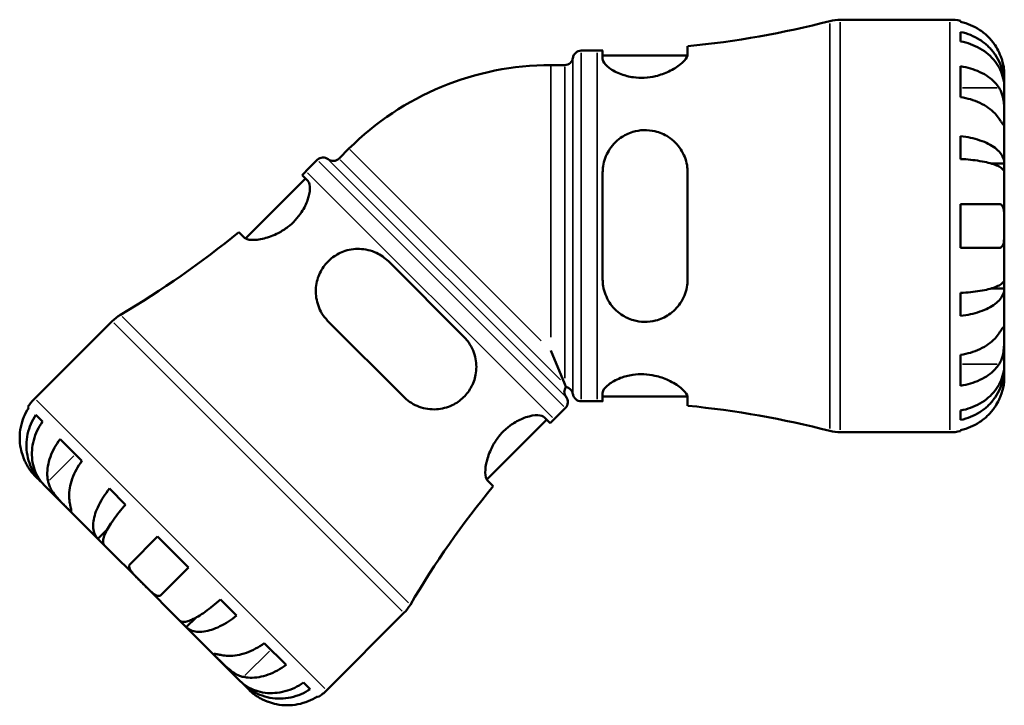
# Model space of a CAD drawing. Header units: millimetres. Extents: x -154 to 937, y -268 to 700.
# Tile 7 of 13: x 323 to 526, y 226 to 367. Entities that reach past the tile are written whole.
import ezdxf

# ---------------------------------------------------------------- set-up
doc = ezdxf.new("R2010")
doc.units = ezdxf.units.MM
doc.layers.add('Visible (ANSI)', color=7, linetype='Continuous', lineweight=50)
doc.layers.add('Visible Narrow (ANSI)', color=7, linetype='Continuous', lineweight=35)

msp = doc.modelspace()

# ---------------------------------------------------------------- linework, layer by layer
at = {"layer": 'Visible (ANSI)'}
for p, q in [((492.24, 367.4), (514.76, 367.4)), ((517.01, 367.17), (517.01, 366.93)), ((517.01, 364.86), (517.01, 362.91)), ((438.88, 361.03), (442.16, 361.03)), ((443.3, 361.03), (443.3, 359.31)), ((460.8, 360.27), (460.8, 361.94)), ((443.3, 360.03), (460.77, 360.03)), ((432.63, 358.05), (435.5, 358.05)), ((517.01, 357.8), (517.01, 351.44)), ((526.01, 354.14), (526.01, 356.15)), ((526.01, 354.14), (525.97, 354.14)), ((526.01, 353.38), (526.01, 354.14)), ((526.01, 347), (526.01, 353.38)), ((526.01, 337.78), (526.01, 347)), ((517.01, 343.4), (517.01, 338.7)), ((391.05, 340.83), (389.02, 338.8)), ((384.53, 338.51), (382.21, 336.2)), ((526.01, 337.78), (523.28, 337.78)), ((526.01, 335.93), (526.01, 337.78)), ((382.11, 334.68), (369.76, 322.33)), ((382.61, 334.18), (381.4, 335.39)), ((443.3, 335.9), (443.3, 313.9)), ((460.8, 313.9), (460.8, 335.9)), ((526.01, 324.9), (526.01, 335.93)), ((517.01, 329.4), (517.01, 320.4)), ((517.01, 329.4), (524.94, 329.4)), ((526.01, 313.87), (526.01, 324.9)), ((368.38, 323.66), (369.57, 322.47)), ((524.94, 320.4), (517.01, 320.4)), ((414.72, 302.06), (399.17, 317.62)), ((526.01, 312.02), (526.01, 313.87)), ((517.01, 311.1), (517.01, 306.41)), ((526.01, 312.02), (523.28, 312.02)), ((526.01, 302.8), (526.01, 312.02)), ((342.29, 305.29), (326.37, 289.37)), ((386.79, 305.25), (402.35, 289.69)), ((526.01, 296.43), (526.01, 302.8)), ((435.5, 292.31), (432.63, 299.26)), ((517.01, 298.36), (517.01, 292)), ((526.01, 295.66), (526.01, 296.43)), ((526.01, 295.66), (525.97, 295.66)), ((526.01, 293.65), (526.01, 295.66)), ((435.5, 292.31), (435.74, 291.73)), ((443.3, 290.49), (443.3, 288.77)), ((438.88, 288.78), (442.16, 288.78)), ((443.3, 289.78), (460.77, 289.78)), ((460.8, 287.87), (460.8, 289.54)), ((325.11, 287.45), (324.94, 287.62)), ((327.95, 284.6), (326.58, 285.98)), ((435.62, 287.43), (433.3, 285.11)), ((517.01, 286.89), (517.01, 284.94)), ((431.78, 285), (419.43, 272.65)), ((432.49, 284.3), (431.28, 285.51)), ((492.24, 282.4), (514.76, 282.4)), ((517.01, 282.87), (517.01, 282.63)), ((336.06, 276.49), (331.56, 280.99)), ((326.37, 273.46), (327.79, 272.04)), ((327.79, 272.04), (327.82, 272.06)), ((327.79, 272.04), (328.33, 271.5)), ((419.58, 272.46), (420.76, 271.28)), ((328.33, 271.5), (332.84, 266.99)), ((345.07, 267.48), (341.75, 270.8)), ((332.84, 266.99), (339.36, 260.47)), ((339.36, 260.47), (341.29, 262.4)), ((339.36, 260.47), (340.67, 259.16)), ((346.04, 255.3), (351.65, 260.91)), ((358.01, 254.54), (351.65, 260.91)), ((340.67, 259.16), (348.47, 251.36)), ((358.01, 254.54), (352.4, 248.93)), ((348.47, 251.36), (356.26, 243.56)), ((367.91, 244.65), (364.59, 247.97)), ((356.26, 243.56), (357.57, 242.26)), ((357.57, 242.26), (359.5, 244.19)), ((402.39, 245.19), (386.47, 229.27)), ((357.57, 242.26), (364.09, 235.74)), ((378.1, 234.46), (373.6, 238.96)), ((364.09, 235.74), (368.6, 231.23)), ((368.6, 231.23), (369.14, 230.69)), ((369.14, 230.69), (369.17, 230.71)), ((369.14, 230.69), (370.56, 229.27)), ((383.08, 229.47), (381.71, 230.85)), ((384.72, 227.83), (384.55, 228))]:
    msp.add_line(p, q, dxfattribs=at)
for centre, radius, start, end in [((442.16, 552.43), 191.41, 275.5901, 284.5086), ((492.24, 358.9), 8.5, 90, 104.5086), ((514.76, 356.15), 11.25, 78.463, 90), ((438.88, 359.33), 1.7, 90, 172.8192), ((442.16, 552.43), 191.41, 270, 270.3427), ((435.5, 359.75), 1.7, 270, 352.8192), ((432.63, 299.26), 58.79, 90, 135), ((385.73, 337.31), 1.7, 52.1808, 135), ((387.82, 340), 1.7, 232.1808, 315), ((246.87, 471.54), 191.41, 314.6573, 315), ((246.87, 471.54), 191.41, 300.4914, 309.4099), ((348.3, 299.28), 8.5, 120.4914, 135), ((437.1, 290.71), 1.7, 143.0821, 217.8192), ((435.5, 290.05), 1.7, 7.1808, 81.9179), ((438.88, 290.48), 1.7, 187.1808, 270), ((334.32, 281.41), 11.25, 135, 146.537), ((434.42, 288.63), 1.7, 315, 37.8192), ((442.16, 97.37), 191.41, 89.6573, 90), ((442.16, 97.37), 191.41, 75.4914, 84.4099), ((568.64, 149.76), 191.41, 135, 135.3427), ((492.24, 290.9), 8.5, 255.4914, 270), ((514.76, 293.65), 11.25, 270, 281.537), ((568.64, 149.76), 191.41, 140.5901, 149.5086), ((396.38, 251.2), 8.5, 315, 329.5086), ((378.52, 237.22), 11.25, 303.463, 315)]:
    msp.add_arc(centre, radius, start, end, dxfattribs=at)
for points, knots in [([(524.94, 360.65), (524.71, 361.15), (524.42, 361.66), (523.68, 362.78), (523.19, 363.36), (522.21, 364.35), (521.62, 364.84), (520.37, 365.68), (519.69, 366.04), (518.43, 366.56), (517.72, 366.79), (517.01, 366.93)], [5.5022719, 5.5022719, 5.5022719, 5.5022719, 5.6617261, 5.6617261, 5.8711132, 5.8711132, 6.0795138, 6.0795138, 6.2879145, 6.2879145, 6.4900758, 6.4900758, 6.4900758, 6.4900758]), ([(517.01, 364.86), (517.73, 364.71), (518.43, 364.5), (519.7, 363.99), (520.37, 363.65), (521.63, 362.83), (522.21, 362.36), (523.2, 361.41), (523.68, 360.84), (524.53, 359.62), (524.88, 358.96), (525.41, 357.71), (525.64, 357), (525.94, 355.56), (526.01, 354.82), (526.01, 354.14)], [0.213434, 0.213434, 0.213434, 0.213434, 0.41601, 0.41601, 0.624348, 0.624348, 0.832687, 0.832687, 1.041572, 1.041572, 1.250457, 1.250457, 1.460128, 1.460128, 1.669799, 1.669799, 1.669799, 1.669799]), ([(526.01, 353.38), (526.01, 353.98), (525.94, 354.64), (525.64, 355.92), (525.41, 356.55), (524.88, 357.66), (524.53, 358.25), (523.68, 359.34), (523.2, 359.84), (522.21, 360.69), (521.63, 361.11), (520.37, 361.84), (519.7, 362.14), (518.43, 362.59), (517.73, 362.79), (517.01, 362.91)], [5.016117, 5.016117, 5.016117, 5.016117, 5.225788, 5.225788, 5.435459, 5.435459, 5.644344, 5.644344, 5.853229, 5.853229, 6.061567, 6.061567, 6.269906, 6.269906, 6.472482, 6.472482, 6.472482, 6.472482]), ([(460.8, 360.27), (460.8, 360.1), (460.75, 359.91), (460.43, 359.25), (459.96, 358.72), (458.67, 357.69), (457.88, 357.18), (456.13, 356.35), (455.2, 356.01), (453.45, 355.6), (452.67, 355.48), (451.12, 355.41), (450.37, 355.44), (448.73, 355.66), (447.89, 355.88), (446.15, 356.52), (445.33, 356.97), (444.05, 357.91), (443.61, 358.4), (443.34, 359), (443.3, 359.16), (443.3, 359.31)], [-3.111178, -3.111178, -3.111178, -3.111178, -2.938373, -2.938373, -2.548026, -2.548026, -2.184009, -2.184009, -1.864285, -1.864285, -1.625873, -1.625873, -1.39665, -1.39665, -1.109694, -1.109694, -0.734997, -0.734997, -0.348545, -0.348545, -0.199292, -0.199292, -0.199292, -0.199292]), ([(526.01, 356.15), (526.01, 356.15), (526.01, 356.21), (526, 356.46), (525.99, 356.68), (525.94, 357.24), (525.9, 357.56), (525.77, 358.24), (525.69, 358.59), (525.52, 359.17), (525.44, 359.4), (525.28, 359.84), (525.2, 360.05), (525.06, 360.39), (525, 360.52), (524.94, 360.65)], [0, 0, 0, 0, 0.1255823, 0.1255823, 0.2775869, 0.2775869, 0.4156583, 0.4156583, 0.5355886, 0.5355886, 0.6106285, 0.6106285, 0.6783071, 0.6783071, 0.7205994, 0.7205994, 0.7205994, 0.7205994]), ([(517.01, 357.8), (517.72, 357.7), (518.43, 357.54), (519.69, 357.17), (520.37, 356.92), (521.62, 356.32), (522.21, 355.98), (523.19, 355.28), (523.68, 354.86), (524.42, 354.08), (524.71, 353.72), (524.94, 353.36)], [0.2134384, 0.2134384, 0.2134384, 0.2134384, 0.4155998, 0.4155998, 0.6240004, 0.6240004, 0.8324011, 0.8324011, 1.0417882, 1.0417882, 1.2012424, 1.2012424, 1.2012424, 1.2012424]), ([(524.94, 353.36), (525, 353.27), (525.05, 353.18), (525.23, 352.86), (525.34, 352.62), (525.54, 352.09), (525.63, 351.79), (525.8, 351.05), (525.87, 350.59), (525.97, 349.56), (525.99, 348.99), (526.01, 347.92), (526.01, 347.42), (526.01, 347)], [-0.7247441, -0.7247441, -0.7247441, -0.7247441, -0.6829269, -0.6829269, -0.5894676, -0.5894676, -0.4901439, -0.4901439, -0.3493352, -0.3493352, -0.178565, -0.178565, 0, 0, 0, 0]), ([(524.94, 347), (524.71, 347.35), (524.42, 347.71), (523.68, 348.5), (523.19, 348.92), (522.21, 349.61), (521.62, 349.96), (520.37, 350.56), (519.69, 350.81), (518.43, 351.18), (517.72, 351.34), (517.01, 351.44)], [5.5022719, 5.5022719, 5.5022719, 5.5022719, 5.6617261, 5.6617261, 5.8711132, 5.8711132, 6.0795138, 6.0795138, 6.2879145, 6.2879145, 6.4900758, 6.4900758, 6.4900758, 6.4900758]), ([(526.01, 347), (526.01, 346.76), (526.01, 346.54), (526, 346.17), (526, 346.02), (525.98, 345.75), (525.96, 345.68), (525.86, 345.68), (525.78, 345.76), (525.6, 346), (525.52, 346.13), (525.31, 346.43), (525.2, 346.6), (525.03, 346.86), (524.99, 346.93), (524.94, 347)], [0, 0, 0, 0, 0.1023049, 0.1023049, 0.2116531, 0.2116531, 0.3586874, 0.3586874, 0.4986154, 0.4986154, 0.596139, 0.596139, 0.690343, 0.690343, 0.7235503, 0.7235503, 0.7235503, 0.7235503]), ([(443.3, 335.9), (443.3, 336.34), (443.34, 336.78), (443.57, 338.35), (443.97, 339.44), (445.17, 341.44), (446, 342.34), (447.75, 343.58), (448.6, 344), (450.25, 344.5), (451, 344.62), (452.55, 344.67), (453.32, 344.59), (455.06, 344.18), (455.98, 343.78), (457.85, 342.58), (458.73, 341.69), (460.02, 339.69), (460.46, 338.59), (460.76, 336.92), (460.8, 336.41), (460.8, 335.9)], [-3.084418, -3.084418, -3.084418, -3.084418, -2.94551, -2.94551, -2.577796, -2.577796, -2.192337, -2.192337, -1.900455, -1.900455, -1.670144, -1.670144, -1.433906, -1.433906, -1.120607, -1.120607, -0.716663, -0.716663, -0.33677, -0.33677, -0.174767, -0.174767, -0.174767, -0.174767]), ([(517.01, 343.4), (517.73, 343.32), (518.43, 343.21), (519.7, 342.94), (520.37, 342.76), (521.63, 342.33), (522.21, 342.09), (523.2, 341.59), (523.68, 341.29), (524.53, 340.65), (524.88, 340.3), (525.41, 339.65), (525.64, 339.28), (525.94, 338.52), (526.01, 338.13), (526.01, 337.78)], [0.213434, 0.213434, 0.213434, 0.213434, 0.41601, 0.41601, 0.624348, 0.624348, 0.832687, 0.832687, 1.041572, 1.041572, 1.250457, 1.250457, 1.460128, 1.460128, 1.669799, 1.669799, 1.669799, 1.669799]), ([(526.01, 335.93), (526.01, 336.11), (525.94, 336.3), (525.64, 336.67), (525.41, 336.85), (524.88, 337.18), (524.53, 337.35), (523.68, 337.66), (523.2, 337.81), (522.21, 338.06), (521.63, 338.18), (520.37, 338.39), (519.7, 338.48), (518.43, 338.61), (517.73, 338.66), (517.01, 338.7)], [5.016117, 5.016117, 5.016117, 5.016117, 5.225788, 5.225788, 5.435459, 5.435459, 5.644344, 5.644344, 5.853229, 5.853229, 6.061567, 6.061567, 6.269906, 6.269906, 6.472482, 6.472482, 6.472482, 6.472482]), ([(382.61, 334.18), (382.64, 334.15), (382.66, 334.12), (382.94, 333.77), (383.05, 333.23), (382.99, 331.88), (382.84, 331.1), (382.27, 329.46), (381.87, 328.61), (380.94, 327.18), (380.49, 326.61), (379.53, 325.58), (379.02, 325.12), (377.85, 324.22), (377.18, 323.8), (375.51, 322.94), (374.52, 322.58), (372.57, 322.09), (371.64, 321.99), (370.29, 322.07), (369.83, 322.22), (369.57, 322.47), (369.57, 322.47), (369.57, 322.47)], [-3.228109, -3.228109, -3.228109, -3.228109, -3.192045, -3.192045, -2.806544, -2.806544, -2.453927, -2.453927, -2.127365, -2.127365, -1.902009, -1.902009, -1.698631, -1.698631, -1.454598, -1.454598, -1.095551, -1.095551, -0.682088, -0.682088, -0.324548, -0.324548, -0.320154, -0.320154, -0.320154, -0.320154]), ([(524.94, 329.4), (525.01, 329.4), (525.08, 329.39), (525.26, 329.35), (525.35, 329.3), (525.54, 329.14), (525.62, 329.02), (525.8, 328.66), (525.87, 328.38), (525.97, 327.63), (525.99, 327.16), (526.01, 326.08), (526.01, 325.5), (526.01, 324.9)], [-0.7196887, -0.7196887, -0.7196887, -0.7196887, -0.6691335, -0.6691335, -0.5844829, -0.5844829, -0.490085, -0.490085, -0.3476599, -0.3476599, -0.1782767, -0.1782767, 0, 0, 0, 0]), ([(526.01, 324.9), (526.01, 324.5), (526.01, 324.1), (526, 323.29), (526, 322.88), (525.95, 322.02), (525.91, 321.59), (525.75, 321.04), (525.67, 320.86), (525.5, 320.62), (525.41, 320.54), (525.2, 320.43), (525.09, 320.4), (524.95, 320.4), (524.94, 320.4), (524.94, 320.4)], [-3.126213, -3.126213, -3.126213, -3.126213, -3.0059213, -3.0059213, -2.8729567, -2.8729567, -2.6978937, -2.6978937, -2.583387, -2.583387, -2.4954757, -2.4954757, -2.4031024, -2.4031024, -2.3983168, -2.3983168, -2.3983168, -2.3983168]), ([(386.79, 305.25), (386.75, 305.29), (386.7, 305.34), (386.65, 305.39), (386.22, 305.85), (385.83, 306.35), (384.9, 307.87), (384.51, 308.96), (384.16, 311.21), (384.2, 312.37), (384.7, 314.42), (385.08, 315.33), (386.13, 316.95), (386.75, 317.65), (388.22, 318.83), (389.04, 319.3), (390.98, 320.03), (392.1, 320.21), (394.43, 320.15), (395.62, 319.86), (397.62, 318.92), (398.45, 318.34), (399.17, 317.62)], [-0.020757, -0.020757, -0.020757, -0.020757, 0, 0, 0, 0.200022, 0.200022, 0.575184, 0.575184, 0.94887, 0.94887, 1.256062, 1.256062, 1.540074, 1.540074, 1.825046, 1.825046, 2.179909, 2.179909, 2.571106, 2.571106, 2.891582, 2.891582, 2.891582, 2.891582]), ([(460.8, 313.9), (460.8, 313.35), (460.75, 312.81), (460.43, 311.09), (459.96, 309.97), (458.67, 308.07), (457.88, 307.28), (456.13, 306.09), (455.2, 305.67), (453.45, 305.23), (452.67, 305.14), (451.12, 305.17), (450.37, 305.28), (448.73, 305.75), (447.89, 306.15), (446.15, 307.33), (445.33, 308.19), (444.05, 310.17), (443.61, 311.3), (443.34, 312.96), (443.3, 313.43), (443.3, 313.9)], [-3.111178, -3.111178, -3.111178, -3.111178, -2.938373, -2.938373, -2.548026, -2.548026, -2.184009, -2.184009, -1.864285, -1.864285, -1.625873, -1.625873, -1.39665, -1.39665, -1.109694, -1.109694, -0.734997, -0.734997, -0.348545, -0.348545, -0.199292, -0.199292, -0.199292, -0.199292]), ([(517.01, 311.1), (517.73, 311.14), (518.43, 311.19), (519.7, 311.32), (520.37, 311.41), (521.63, 311.62), (522.21, 311.75), (523.2, 311.99), (523.68, 312.14), (524.53, 312.46), (524.88, 312.63), (525.41, 312.95), (525.64, 313.13), (525.94, 313.51), (526.01, 313.7), (526.01, 313.87)], [0.213434, 0.213434, 0.213434, 0.213434, 0.41601, 0.41601, 0.624348, 0.624348, 0.832687, 0.832687, 1.041572, 1.041572, 1.250457, 1.250457, 1.460128, 1.460128, 1.669799, 1.669799, 1.669799, 1.669799]), ([(526.01, 312.02), (526.01, 311.67), (525.94, 311.28), (525.64, 310.52), (525.41, 310.15), (524.88, 309.5), (524.53, 309.15), (523.68, 308.51), (523.2, 308.22), (522.21, 307.72), (521.63, 307.47), (520.37, 307.04), (519.7, 306.86), (518.43, 306.59), (517.73, 306.48), (517.01, 306.41)], [5.016117, 5.016117, 5.016117, 5.016117, 5.225788, 5.225788, 5.435459, 5.435459, 5.644344, 5.644344, 5.853229, 5.853229, 6.061567, 6.061567, 6.269906, 6.269906, 6.472482, 6.472482, 6.472482, 6.472482]), ([(524.94, 302.8), (525, 302.89), (525.05, 302.98), (525.23, 303.25), (525.34, 303.41), (525.54, 303.71), (525.63, 303.84), (525.8, 304.06), (525.87, 304.13), (525.97, 304.11), (525.99, 304), (526.01, 303.56), (526.01, 303.23), (526.01, 302.8)], [-0.7247441, -0.7247441, -0.7247441, -0.7247441, -0.6829269, -0.6829269, -0.5894676, -0.5894676, -0.4901439, -0.4901439, -0.3493352, -0.3493352, -0.178565, -0.178565, 0, 0, 0, 0]), ([(517.01, 298.36), (517.72, 298.47), (518.43, 298.62), (519.69, 298.99), (520.37, 299.25), (521.62, 299.84), (522.21, 300.19), (523.19, 300.89), (523.68, 301.3), (524.42, 302.09), (524.71, 302.45), (524.94, 302.8)], [0.2134384, 0.2134384, 0.2134384, 0.2134384, 0.4155998, 0.4155998, 0.6240004, 0.6240004, 0.8324011, 0.8324011, 1.0417882, 1.0417882, 1.2012424, 1.2012424, 1.2012424, 1.2012424]), ([(526.01, 302.8), (526.01, 302.56), (526.01, 302.3), (526, 301.7), (526, 301.37), (525.98, 300.55), (525.96, 300.07), (525.86, 299.12), (525.78, 298.66), (525.6, 297.93), (525.52, 297.64), (525.31, 297.12), (525.2, 296.88), (525.03, 296.59), (524.99, 296.51), (524.94, 296.44)], [0, 0, 0, 0, 0.1023049, 0.1023049, 0.2116531, 0.2116531, 0.3586874, 0.3586874, 0.4986154, 0.4986154, 0.596139, 0.596139, 0.690343, 0.690343, 0.7235503, 0.7235503, 0.7235503, 0.7235503]), ([(414.72, 302.06), (414.98, 301.8), (415.22, 301.53), (416.21, 300.26), (416.75, 299.14), (417.3, 296.87), (417.36, 295.74), (417.06, 293.68), (416.77, 292.75), (415.89, 291.04), (415.33, 290.28), (413.95, 288.93), (413.16, 288.39), (411.28, 287.49), (410.18, 287.21), (407.88, 287.07), (406.66, 287.24), (404.41, 288.07), (403.38, 288.71), (402.49, 289.55), (402.44, 289.6), (402.4, 289.64), (402.35, 289.69)], [-2.891469, -2.891469, -2.891469, -2.891469, -2.775787, -2.775787, -2.380771, -2.380771, -2.022439, -2.022439, -1.721613, -1.721613, -1.435955, -1.435955, -1.141128, -1.141128, -0.784552, -0.784552, -0.385525, -0.385525, 0, 0, 0, 0.020747, 0.020747, 0.020747, 0.020747]), ([(524.94, 296.44), (524.71, 296.09), (524.42, 295.73), (523.68, 294.94), (523.19, 294.52), (522.21, 293.82), (521.62, 293.48), (520.37, 292.88), (519.69, 292.63), (518.43, 292.26), (517.72, 292.1), (517.01, 292)], [5.5022719, 5.5022719, 5.5022719, 5.5022719, 5.6617261, 5.6617261, 5.8711132, 5.8711132, 6.0795138, 6.0795138, 6.2879145, 6.2879145, 6.4900758, 6.4900758, 6.4900758, 6.4900758]), ([(517.01, 286.89), (517.73, 287.02), (518.43, 287.21), (519.7, 287.66), (520.37, 287.97), (521.63, 288.69), (522.21, 289.11), (523.2, 289.96), (523.68, 290.47), (524.53, 291.55), (524.88, 292.14), (525.41, 293.25), (525.64, 293.88), (525.94, 295.17), (526.01, 295.83), (526.01, 296.43)], [0.213434, 0.213434, 0.213434, 0.213434, 0.41601, 0.41601, 0.624348, 0.624348, 0.832687, 0.832687, 1.041572, 1.041572, 1.250457, 1.250457, 1.460128, 1.460128, 1.669799, 1.669799, 1.669799, 1.669799]), ([(443.3, 290.49), (443.3, 290.63), (443.34, 290.78), (443.57, 291.35), (443.97, 291.81), (445.17, 292.74), (446, 293.21), (447.75, 293.88), (448.6, 294.11), (450.25, 294.35), (451, 294.39), (452.55, 294.33), (453.32, 294.23), (455.06, 293.84), (455.98, 293.51), (457.85, 292.65), (458.73, 292.09), (460.02, 291.01), (460.46, 290.5), (460.76, 289.87), (460.8, 289.7), (460.8, 289.54)], [-3.084418, -3.084418, -3.084418, -3.084418, -2.94551, -2.94551, -2.577796, -2.577796, -2.192337, -2.192337, -1.900455, -1.900455, -1.670144, -1.670144, -1.433906, -1.433906, -1.120607, -1.120607, -0.716663, -0.716663, -0.33677, -0.33677, -0.174767, -0.174767, -0.174767, -0.174767]), ([(526.01, 295.66), (526.01, 294.99), (525.94, 294.25), (525.64, 292.8), (525.41, 292.09), (524.88, 290.84), (524.53, 290.19), (523.68, 288.96), (523.2, 288.4), (522.21, 287.44), (521.63, 286.97), (520.37, 286.15), (519.7, 285.81), (518.43, 285.3), (517.73, 285.09), (517.01, 284.94)], [5.016117, 5.016117, 5.016117, 5.016117, 5.225788, 5.225788, 5.435459, 5.435459, 5.644344, 5.644344, 5.853229, 5.853229, 6.061567, 6.061567, 6.269906, 6.269906, 6.472482, 6.472482, 6.472482, 6.472482]), ([(524.94, 289.15), (525.01, 289.31), (525.08, 289.46), (525.26, 289.88), (525.35, 290.15), (525.54, 290.7), (525.62, 290.98), (525.8, 291.67), (525.87, 292.05), (525.97, 292.77), (525.99, 293.09), (526.01, 293.53), (526.01, 293.65), (526.01, 293.65)], [-0.7196887, -0.7196887, -0.7196887, -0.7196887, -0.6691335, -0.6691335, -0.5844829, -0.5844829, -0.490085, -0.490085, -0.3476599, -0.3476599, -0.1782767, -0.1782767, 0, 0, 0, 0]), ([(517.01, 282.87), (517.72, 283.02), (518.43, 283.24), (519.69, 283.76), (520.37, 284.12), (521.62, 284.96), (522.21, 285.45), (523.19, 286.44), (523.68, 287.03), (524.42, 288.14), (524.71, 288.65), (524.94, 289.15)], [0.2134384, 0.2134384, 0.2134384, 0.2134384, 0.4155998, 0.4155998, 0.6240004, 0.6240004, 0.8324011, 0.8324011, 1.0417882, 1.0417882, 1.2012424, 1.2012424, 1.2012424, 1.2012424]), ([(325.11, 287.45), (324.7, 286.83), (324.36, 286.18), (323.84, 284.92), (323.62, 284.19), (323.32, 282.7), (323.26, 281.94), (323.26, 280.55), (323.33, 279.79), (323.59, 278.47), (323.75, 277.91), (323.94, 277.4)], [0.2134384, 0.2134384, 0.2134384, 0.2134384, 0.4155998, 0.4155998, 0.6240004, 0.6240004, 0.8324011, 0.8324011, 1.0417882, 1.0417882, 1.2012424, 1.2012424, 1.2012424, 1.2012424]), ([(327.79, 272.04), (327.31, 272.52), (326.84, 273.09), (326.02, 274.32), (325.68, 274.98), (325.18, 276.24), (324.97, 276.95), (324.7, 278.42), (324.64, 279.16), (324.66, 280.53), (324.74, 281.28), (325.05, 282.75), (325.29, 283.46), (325.82, 284.72), (326.17, 285.37), (326.58, 285.98)], [5.016117, 5.016117, 5.016117, 5.016117, 5.225788, 5.225788, 5.435459, 5.435459, 5.644344, 5.644344, 5.853229, 5.853229, 6.061567, 6.061567, 6.269906, 6.269906, 6.472482, 6.472482, 6.472482, 6.472482]), ([(419.58, 272.46), (419.56, 272.48), (419.54, 272.5), (419.27, 272.83), (419.14, 273.37), (419.12, 274.8), (419.23, 275.68), (419.73, 277.56), (420.11, 278.56), (421, 280.23), (421.42, 280.88), (422.32, 282.03), (422.78, 282.52), (423.83, 283.49), (424.41, 283.93), (425.85, 284.83), (426.69, 285.22), (428.41, 285.8), (429.27, 285.93), (430.56, 285.91), (431.02, 285.77), (431.28, 285.51)], [-3.252084, -3.252084, -3.252084, -3.252084, -3.224568, -3.224568, -2.838977, -2.838977, -2.458314, -2.458314, -2.096358, -2.096358, -1.857445, -1.857445, -1.654365, -1.654365, -1.424821, -1.424821, -1.100511, -1.100511, -0.704983, -0.704983, -0.341958, -0.341958, -0.341958, -0.341958]), ([(327.95, 284.6), (327.53, 284), (327.17, 283.37), (326.59, 282.16), (326.33, 281.46), (325.96, 280.06), (325.84, 279.35), (325.75, 278.06), (325.76, 277.35), (325.93, 275.99), (326.09, 275.33), (326.5, 274.16), (326.79, 273.56), (327.49, 272.44), (327.91, 271.92), (328.33, 271.5)], [0.213434, 0.213434, 0.213434, 0.213434, 0.41601, 0.41601, 0.624348, 0.624348, 0.832687, 0.832687, 1.041572, 1.041572, 1.250457, 1.250457, 1.460128, 1.460128, 1.669799, 1.669799, 1.669799, 1.669799]), ([(329.1, 272.24), (329.01, 272.66), (328.96, 273.11), (328.92, 274.19), (328.97, 274.83), (329.18, 276.02), (329.34, 276.68), (329.81, 277.99), (330.11, 278.65), (330.74, 279.8), (331.13, 280.41), (331.56, 280.99)], [5.5022719, 5.5022719, 5.5022719, 5.5022719, 5.6617261, 5.6617261, 5.8711132, 5.8711132, 6.0795138, 6.0795138, 6.2879145, 6.2879145, 6.4900758, 6.4900758, 6.4900758, 6.4900758]), ([(323.94, 277.4), (324, 277.24), (324.06, 277.09), (324.21, 276.71), (324.31, 276.48), (324.54, 276.02), (324.66, 275.78), (324.98, 275.21), (325.18, 274.9), (325.62, 274.3), (325.84, 274.03), (326.19, 273.63), (326.32, 273.51), (326.36, 273.46), (326.37, 273.46), (326.37, 273.46)], [-2.0137169, -2.0137169, -2.0137169, -2.0137169, -1.971618, -1.971618, -1.9068096, -1.9068096, -1.833711, -1.833711, -1.7202544, -1.7202544, -1.5763227, -1.5763227, -1.4213372, -1.4213372, -1.3843077, -1.3843077, -1.3843077, -1.3843077]), ([(336.06, 276.49), (335.63, 275.91), (335.24, 275.3), (334.61, 274.15), (334.31, 273.49), (333.84, 272.18), (333.68, 271.52), (333.47, 270.33), (333.42, 269.69), (333.46, 268.61), (333.51, 268.16), (333.6, 267.74)], [0.2134384, 0.2134384, 0.2134384, 0.2134384, 0.4155998, 0.4155998, 0.6240004, 0.6240004, 0.8324011, 0.8324011, 1.0417882, 1.0417882, 1.2012424, 1.2012424, 1.2012424, 1.2012424]), ([(332.84, 266.99), (332.82, 267), (332.81, 267.02), (332.51, 267.32), (332.18, 267.65), (331.5, 268.35), (331.16, 268.71), (330.52, 269.47), (330.21, 269.87), (329.76, 270.56), (329.6, 270.85), (329.34, 271.42), (329.24, 271.69), (329.14, 272.06), (329.11, 272.15), (329.1, 272.24)], [-1.4036195, -1.4036195, -1.4036195, -1.4036195, -1.3943067, -1.3943067, -1.245539, -1.245539, -1.1093842, -1.1093842, -0.9739286, -0.9739286, -0.8776995, -0.8776995, -0.7841608, -0.7841608, -0.7509697, -0.7509697, -0.7509697, -0.7509697]), ([(339.36, 260.47), (339.11, 260.72), (338.88, 261.04), (338.56, 261.79), (338.46, 262.21), (338.37, 263.05), (338.38, 263.54), (338.52, 264.59), (338.65, 265.15), (339, 266.2), (339.23, 266.78), (339.82, 267.98), (340.17, 268.58), (340.88, 269.66), (341.3, 270.24), (341.75, 270.8)], [5.016117, 5.016117, 5.016117, 5.016117, 5.225788, 5.225788, 5.435459, 5.435459, 5.644344, 5.644344, 5.853229, 5.853229, 6.061567, 6.061567, 6.269906, 6.269906, 6.472482, 6.472482, 6.472482, 6.472482]), ([(333.6, 267.74), (333.61, 267.66), (333.63, 267.58), (333.69, 267.26), (333.74, 267.04), (333.81, 266.66), (333.84, 266.5), (333.88, 266.22), (333.87, 266.13), (333.78, 266.09), (333.68, 266.17), (333.35, 266.48), (333.12, 266.71), (332.84, 266.99)], [-2.0550465, -2.0550465, -2.0550465, -2.0550465, -2.0261291, -2.0261291, -1.9325052, -1.9325052, -1.837262, -1.837262, -1.7099081, -1.7099081, -1.555064, -1.555064, -1.4036195, -1.4036195, -1.4036195, -1.4036195]), ([(345.07, 267.48), (344.59, 266.95), (344.13, 266.41), (343.33, 265.42), (342.91, 264.88), (342.17, 263.85), (341.85, 263.35), (341.33, 262.48), (341.08, 262.03), (340.71, 261.21), (340.58, 260.84), (340.43, 260.23), (340.4, 259.94), (340.46, 259.47), (340.54, 259.28), (340.67, 259.16)], [0.213434, 0.213434, 0.213434, 0.213434, 0.41601, 0.41601, 0.624348, 0.624348, 0.832687, 0.832687, 1.041572, 1.041572, 1.250457, 1.250457, 1.460128, 1.460128, 1.669799, 1.669799, 1.669799, 1.669799]), ([(348.47, 251.36), (348.14, 251.69), (347.82, 252.01), (347.17, 252.67), (346.85, 253), (346.3, 253.64), (346.09, 253.94), (345.86, 254.4), (345.81, 254.57), (345.8, 254.89), (345.84, 255.03), (345.95, 255.2), (345.99, 255.25), (346.04, 255.3)], [-1.3851799, -1.3851799, -1.3851799, -1.3851799, -1.26488, -1.26488, -1.1283991, -1.1283991, -0.9864885, -0.9864885, -0.8848464, -0.8848464, -0.7864393, -0.7864393, -0.7456632, -0.7456632, -0.7456632, -0.7456632]), ([(352.4, 248.93), (352.3, 248.83), (352.19, 248.76), (351.92, 248.69), (351.77, 248.69), (351.4, 248.79), (351.18, 248.9), (350.62, 249.29), (350.28, 249.59), (349.52, 250.31), (349.11, 250.72), (348.62, 251.21), (348.54, 251.29), (348.47, 251.36)], [-2.0149198, -2.0149198, -2.0149198, -2.0149198, -1.9271324, -1.9271324, -1.8331825, -1.8331825, -1.719965, -1.719965, -1.5688025, -1.5688025, -1.4131922, -1.4131922, -1.3851799, -1.3851799, -1.3851799, -1.3851799]), ([(356.26, 243.56), (356.39, 243.44), (356.57, 243.35), (357.05, 243.3), (357.34, 243.33), (357.94, 243.48), (358.31, 243.61), (359.13, 243.98), (359.58, 244.22), (360.45, 244.74), (360.95, 245.07), (361.99, 245.81), (362.53, 246.22), (363.51, 247.03), (364.05, 247.48), (364.59, 247.97)], [-1.669799, -1.669799, -1.669799, -1.669799, -1.460128, -1.460128, -1.250457, -1.250457, -1.041572, -1.041572, -0.832687, -0.832687, -0.624348, -0.624348, -0.41601, -0.41601, -0.213434, -0.213434, -0.213434, -0.213434]), ([(367.91, 244.65), (367.35, 244.19), (366.77, 243.77), (365.68, 243.07), (365.08, 242.72), (363.89, 242.13), (363.3, 241.89), (362.25, 241.55), (361.7, 241.42), (360.65, 241.27), (360.15, 241.27), (359.31, 241.35), (358.89, 241.45), (358.14, 241.78), (357.82, 242.01), (357.57, 242.26)], [0.213434, 0.213434, 0.213434, 0.213434, 0.41601, 0.41601, 0.624348, 0.624348, 0.832687, 0.832687, 1.041572, 1.041572, 1.250457, 1.250457, 1.460128, 1.460128, 1.669799, 1.669799, 1.669799, 1.669799]), ([(364.85, 236.49), (365.26, 236.41), (365.71, 236.35), (366.8, 236.32), (367.44, 236.37), (368.63, 236.57), (369.28, 236.74), (370.6, 237.21), (371.25, 237.51), (372.41, 238.14), (373.01, 238.52), (373.6, 238.96)], [5.5022719, 5.5022719, 5.5022719, 5.5022719, 5.6617261, 5.6617261, 5.8711132, 5.8711132, 6.0795138, 6.0795138, 6.2879145, 6.2879145, 6.4900758, 6.4900758, 6.4900758, 6.4900758]), ([(364.09, 235.74), (364.07, 235.75), (364.06, 235.77), (363.77, 236.06), (363.55, 236.27), (363.28, 236.57), (363.21, 236.66), (363.22, 236.76), (363.31, 236.77), (363.59, 236.74), (363.74, 236.71), (364.12, 236.64), (364.33, 236.6), (364.66, 236.53), (364.75, 236.51), (364.85, 236.49)], [1.3971636, 1.3971636, 1.3971636, 1.3971636, 1.4064764, 1.4064764, 1.5552441, 1.5552441, 1.6913989, 1.6913989, 1.8268545, 1.8268545, 1.9230836, 1.9230836, 2.0166223, 2.0166223, 2.0498134, 2.0498134, 2.0498134, 2.0498134]), ([(369.35, 231.99), (369.27, 232.01), (369.18, 232.03), (368.83, 232.12), (368.56, 232.22), (367.99, 232.48), (367.7, 232.64), (367.03, 233.07), (366.66, 233.35), (365.86, 234.02), (365.44, 234.4), (364.7, 235.13), (364.37, 235.46), (364.09, 235.74)], [0.7457366, 0.7457366, 0.7457366, 0.7457366, 0.774654, 0.774654, 0.868278, 0.868278, 0.9635212, 0.9635212, 1.090875, 1.090875, 1.2457191, 1.2457191, 1.3971636, 1.3971636, 1.3971636, 1.3971636]), ([(378.1, 234.46), (377.51, 234.02), (376.91, 233.64), (375.75, 233.01), (375.1, 232.71), (373.78, 232.24), (373.13, 232.07), (371.94, 231.87), (371.3, 231.82), (370.21, 231.85), (369.76, 231.91), (369.35, 231.99)], [0.2134384, 0.2134384, 0.2134384, 0.2134384, 0.4155998, 0.4155998, 0.6240004, 0.6240004, 0.8324011, 0.8324011, 1.0417882, 1.0417882, 1.2012424, 1.2012424, 1.2012424, 1.2012424]), ([(368.6, 231.23), (369.03, 230.8), (369.54, 230.39), (370.66, 229.68), (371.27, 229.4), (372.43, 228.99), (373.09, 228.83), (374.46, 228.65), (375.16, 228.64), (376.45, 228.74), (377.17, 228.85), (378.57, 229.23), (379.26, 229.49), (380.48, 230.06), (381.11, 230.43), (381.71, 230.85)], [5.016117, 5.016117, 5.016117, 5.016117, 5.225788, 5.225788, 5.435459, 5.435459, 5.644344, 5.644344, 5.853229, 5.853229, 6.061567, 6.061567, 6.269906, 6.269906, 6.472482, 6.472482, 6.472482, 6.472482]), ([(383.08, 229.47), (382.47, 229.06), (381.82, 228.72), (380.57, 228.18), (379.85, 227.95), (378.38, 227.64), (377.64, 227.56), (376.27, 227.54), (375.52, 227.59), (374.06, 227.86), (373.35, 228.07), (372.09, 228.58), (371.42, 228.92), (370.19, 229.73), (369.62, 230.21), (369.14, 230.69)], [0.213434, 0.213434, 0.213434, 0.213434, 0.41601, 0.41601, 0.624348, 0.624348, 0.832687, 0.832687, 1.041572, 1.041572, 1.250457, 1.250457, 1.460128, 1.460128, 1.669799, 1.669799, 1.669799, 1.669799]), ([(370.56, 229.27), (370.56, 229.27), (370.62, 229.2), (370.87, 228.97), (371.05, 228.81), (371.56, 228.39), (371.92, 228.13), (372.58, 227.73), (372.84, 227.58), (373.31, 227.34), (373.51, 227.24), (373.95, 227.05), (374.17, 226.96), (374.43, 226.86), (374.47, 226.85), (374.5, 226.84)], [-1.4031226, -1.4031226, -1.4031226, -1.4031226, -1.265701, -1.265701, -1.1310646, -1.1310646, -0.9761257, -0.9761257, -0.8901504, -0.8901504, -0.8264442, -0.8264442, -0.7604846, -0.7604846, -0.7510272, -0.7510272, -0.7510272, -0.7510272]), ([(374.5, 226.84), (375.02, 226.65), (375.58, 226.49), (376.89, 226.23), (377.65, 226.15), (379.05, 226.15), (379.81, 226.22), (381.29, 226.51), (382.02, 226.74), (383.28, 227.26), (383.94, 227.6), (384.55, 228)], [5.502272, 5.502272, 5.502272, 5.502272, 5.6617262, 5.6617262, 5.8711132, 5.8711132, 6.0795139, 6.0795139, 6.2879146, 6.2879146, 6.4900759, 6.4900759, 6.4900759, 6.4900759])]:
    msp.add_open_spline(points, degree=3, knots=knots, dxfattribs=at)
at = {"layer": 'Visible Narrow (ANSI)'}
for p, q in [((490.11, 283.19), (490.11, 366.61)), ((492.24, 366.88), (492.24, 282.92)), ((514.76, 282.92), (514.76, 366.88)), ((437.19, 359.11), (437.19, 290.69)), ((438.88, 360.58), (438.88, 289.22)), ((442.16, 289.22), (442.16, 360.58)), ((432.63, 302.03), (432.63, 357.8)), ((435.5, 293.56), (435.5, 357.69)), ((524.54, 353.36), (517.4, 353.36)), ((391.23, 340.66), (430.67, 301.22)), ((435.3, 287.74), (384.84, 338.2)), ((435.46, 289.97), (387.08, 338.35)), ((389.28, 338.54), (434.62, 293.2)), ((382.53, 335.88), (432.99, 285.42)), ((344.36, 306.24), (403.34, 247.25)), ((402.02, 245.56), (342.66, 304.92)), ((524.54, 296.44), (517.4, 296.44)), ((326.74, 289), (386.1, 229.64)), ((329.38, 272.52), (334.42, 277.57)), ((369.63, 232.27), (374.67, 237.32))]:
    msp.add_line(p, q, dxfattribs=at)

doc.saveas('drawing.dxf')
